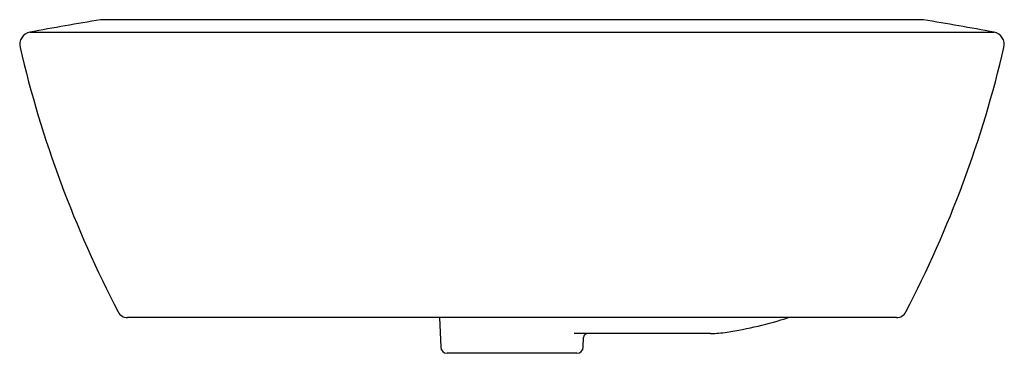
# Model space of a CAD drawing. Header units: millimetres. Extents: x 190.765 to 191.235, y 160.279 to 160.438.
import ezdxf

# ---------------------------------------------------------------- set-up
doc = ezdxf.new("R2010")
doc.units = ezdxf.units.MM
doc.layers.add('sanindusa', color=3, linetype='Continuous')

msp = doc.modelspace()

# ---------------------------------------------------------------- linework, layer by layer
at = {"layer": 'sanindusa', "linetype": 'Continuous'}
for p, q in [((191.1965391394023, 160.4375682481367), (190.8036191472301, 160.4375682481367)), ((191.195589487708, 160.437643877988), (190.8045687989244, 160.437643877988)), ((190.7699006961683, 160.4316853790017), (191.230257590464, 160.4316853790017)), ((191.0000791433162, 160.2956142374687), (190.8164839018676, 160.2956142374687)), ((190.965494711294, 160.2956142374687), (190.9660618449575, 160.2814938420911)), ((191.1836743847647, 160.2956142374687), (191.0000791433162, 160.2956142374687)), ((191.0949159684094, 160.288042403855), (191.0297381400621, 160.288042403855)), ((191.0340964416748, 160.2814938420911), (191.0342622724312, 160.2861226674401)), ((191.0000791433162, 160.2786142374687), (190.9690594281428, 160.2786142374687)), ((191.0310988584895, 160.2786142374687), (191.0000791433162, 160.2786142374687))]:
    msp.add_line(p, q, dxfattribs=at)
for centre, radius, start, end in [((191.0000791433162, 159.2119591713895), 1.241255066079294, 99.10680160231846, 100.6867914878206), ((190.8045687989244, 160.431643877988), 0.006, 90, 99.10680160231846), ((191.0000791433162, 159.2119591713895), 1.241255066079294, 79.31320851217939, 80.89319839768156), ((190.771013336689, 160.4257894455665), 0.006000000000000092, 100.6867914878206, 193.2045210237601), ((191.2291449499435, 160.4257894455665), 0.006000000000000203, 346.7954789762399, 79.31320851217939), ((191.288753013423, 160.5472672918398), 0.5378000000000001, 193.2045210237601, 207.5773804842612), ((190.7114052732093, 160.5472672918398), 0.5377999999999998, 332.4226195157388, 346.7954789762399), ((190.8164839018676, 160.3006142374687), 0.005000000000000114, 207.6374934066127, 270), ((191.1836743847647, 160.3006142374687), 0.005000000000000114, 270, 332.3625065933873), ((191.0709839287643, 160.4882617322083), 0.2021137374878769, 279.0519481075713, 287.6050935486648), ((191.0362606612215, 160.2860424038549), 0.002000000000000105, 90, 177.7000000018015), ((191.0949159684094, 160.338042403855), 0.05000000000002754, 270, 279.0519481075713), ((190.9690594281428, 160.2816142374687), 0.003000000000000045, 182.2999999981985, 270), ((191.0310988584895, 160.2816142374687), 0.003000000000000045, 270, 357.7000000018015)]:
    msp.add_arc(centre, radius, start, end, dxfattribs=at)

doc.saveas('drawing.dxf')
